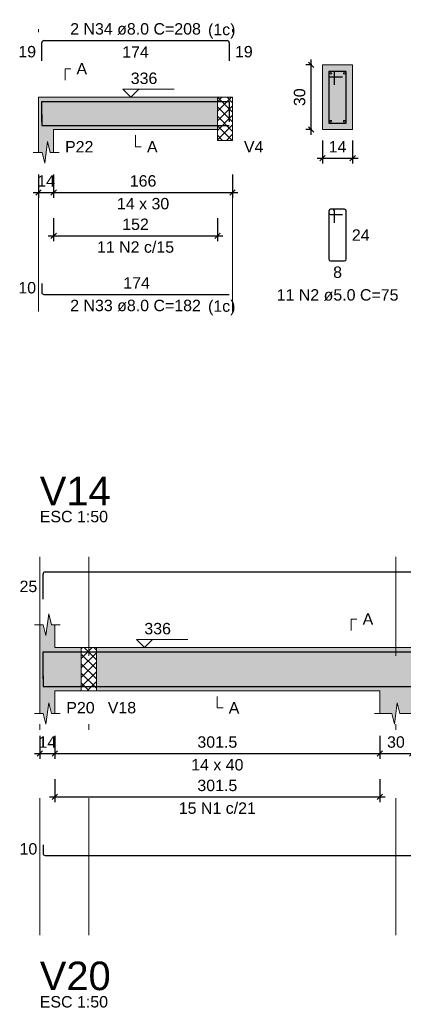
# Model space of a CAD drawing. Header units: millimetres. Extents: x 1434 to 2277, y -793 to -278.
# Tile 90 of 111: x 1846 to 1853, y -403 to -385. Entities that reach past the tile are written whole.
import ezdxf

# ---------------------------------------------------------------- set-up
doc = ezdxf.new("R2010")
doc.units = ezdxf.units.MM
doc.linetypes.add('DASHDOT', pattern=[25.4, 12.7, -6.35, 0, -6.35])
for name, color, linetype, lineweight in [('Descrição da armadura', 7, 'Continuous', 5), ('DT-Barras na forma', 1, 'Continuous', 30), ('DT-Barras no corte', 5, 'Continuous', 5), ('DT-Barras rebatidas', 1, 'Continuous', 30), ('DT-Cotas', 9, 'Continuous', 5), ('DT-Forma', 5, 'Continuous', 5), ('DT-Hachura forma vigas', 252, 'Continuous', 5), ('DT-Hachura intersecção vigas', 9, 'Continuous', 5), ('DT-Hachura seção vigas', 252, 'Continuous', 5), ('DT-Pontilhado', 9, 'DASHDOT', 5), ('DT-Textos', 7, 'Continuous', 5), ('DT-Título', 250, 'Continuous', 20), ('Textos armaduras', 7, 'Continuous', 5)]:
    doc.layers.add(name, color=color, linetype=linetype, lineweight=lineweight)
doc.styles.add('ARIAL', font='arial.ttf')
doc.styles.get("Standard").update_dxf_attribs({"font": 'arial.ttf'})
doc.dimstyles.new('UM_25.000000', dxfattribs={"dimtxt": 0.18, "dimasz": 0.1, "dimexe": 0.1, "dimexo": 0.2, "dimgap": 0, "dimtad": 1, "dimtih": 1, "dimtoh": 1, "dimdec": 1, "dimlfac": 25, "dimzin": 0, "dimdsep": 46, "dimtxsty": 'Standard', "dimcen": 0.09, "dimdle": 0.1, "dimadec": 1, "dimazin": 2, "dimtfac": 1, "dimtdec": 4, "dimtofl": 0, "dimtmove": 0, "dimatfit": 3, "dimfxl": 1, "dimtolj": 1, "dimarcsym": 0})
doc.dimstyles.new('UM_50.000000', dxfattribs={"dimtxt": 0.18, "dimasz": 0.1, "dimexe": 0.1, "dimexo": 0.2, "dimgap": 0, "dimtad": 1, "dimtih": 1, "dimtoh": 1, "dimdec": 1, "dimlfac": 50, "dimzin": 0, "dimdsep": 46, "dimtxsty": 'Standard', "dimcen": 0.09, "dimdle": 0.1, "dimadec": 1, "dimazin": 2, "dimtfac": 1, "dimtdec": 4, "dimtofl": 0, "dimtmove": 0, "dimatfit": 3, "dimfxl": 1, "dimtolj": 1, "dimarcsym": 0})

# ---------------------------------------------------------------- blocks, each defined once
blk = doc.blocks.new('_Oblique')
at = {"color": 0, "linetype": 'ByBlock', "lineweight": -2}
blk.add_line((-0.5, -0.5), (0.5, 0.5), dxfattribs=at)
blk = doc.blocks.new('*D562')
at = {"layer": 'DT-Cotas', "color": 0, "lineweight": -2, "transparency": 16777216}
for p, q in [((1846.517, -398.268), (1846.517, -398.698)), ((1846.797, -398.268), (1846.797, -398.698)), ((1846.417, -398.598), (1846.897, -398.598))]:
    blk.add_line(p, q, dxfattribs=at)
at = {"layer": 'DT-Cotas', "color": 0, "lineweight": -2, "transparency": 16777216, "xscale": 0.1, "yscale": 0.1, "zscale": 0.1, "rotation": 180}
blk.add_blockref('_Oblique', (1846.517, -398.598), dxfattribs=at)
at = {"layer": 'DT-Cotas', "color": 0, "lineweight": -2, "transparency": 16777216, "xscale": 0.1, "yscale": 0.1, "zscale": 0.1}
blk.add_blockref('_Oblique', (1846.797, -398.598), dxfattribs=at)
at = {"layer": 'DT-Cotas', "color": 7, "transparency": 16777216, "insert": (1846.657, -398.386), "char_height": 0.2118, "attachment_point": 5, "rotation": 0.0057, "style": 'ARIAL'}
blk.add_mtext('\\A1;14', dxfattribs=at)
blk = doc.blocks.new('*D563')
at = {"layer": 'DT-Cotas', "color": 0, "lineweight": -2, "transparency": 16777216}
for p, q in [((1846.797, -398.268), (1846.797, -398.698)), ((1852.827, -398.268), (1852.827, -398.698)), ((1846.697, -398.598), (1852.927, -398.598))]:
    blk.add_line(p, q, dxfattribs=at)
at = {"layer": 'DT-Cotas', "color": 0, "lineweight": -2, "transparency": 16777216, "xscale": 0.1, "yscale": 0.1, "zscale": 0.1, "rotation": 180}
blk.add_blockref('_Oblique', (1846.797, -398.598), dxfattribs=at)
at = {"layer": 'DT-Cotas', "color": 0, "lineweight": -2, "transparency": 16777216, "xscale": 0.1, "yscale": 0.1, "zscale": 0.1}
blk.add_blockref('_Oblique', (1852.827, -398.598), dxfattribs=at)
at = {"layer": 'DT-Cotas', "color": 7, "transparency": 16777216, "insert": (1849.812, -398.386), "char_height": 0.2118, "attachment_point": 5, "rotation": 0.0057, "style": 'ARIAL'}
blk.add_mtext('\\A1;301.5', dxfattribs=at)
blk = doc.blocks.new('*D564')
at = {"layer": 'DT-Cotas', "color": 0, "lineweight": -2, "transparency": 16777216}
for p, q in [((1852.827, -398.268), (1852.827, -398.698)), ((1853.427, -398.268), (1853.427, -398.698)), ((1852.727, -398.598), (1853.527, -398.598))]:
    blk.add_line(p, q, dxfattribs=at)
at = {"layer": 'DT-Cotas', "color": 0, "lineweight": -2, "transparency": 16777216, "xscale": 0.1, "yscale": 0.1, "zscale": 0.1, "rotation": 180}
blk.add_blockref('_Oblique', (1852.827, -398.598), dxfattribs=at)
at = {"layer": 'DT-Cotas', "color": 0, "lineweight": -2, "transparency": 16777216, "xscale": 0.1, "yscale": 0.1, "zscale": 0.1}
blk.add_blockref('_Oblique', (1853.427, -398.598), dxfattribs=at)
at = {"layer": 'DT-Cotas', "color": 7, "transparency": 16777216, "insert": (1853.127, -398.386), "char_height": 0.2118, "attachment_point": 5, "rotation": 0.0057, "style": 'ARIAL'}
blk.add_mtext('\\A1;30', dxfattribs=at)
blk = doc.blocks.new('*D571')
at = {"layer": 'DT-Cotas', "color": 0, "lineweight": -2, "transparency": 16777216}
for p, q in [((1846.797, -399.073), (1846.797, -399.502)), ((1852.827, -399.073), (1852.827, -399.502)), ((1846.697, -399.402), (1852.927, -399.402))]:
    blk.add_line(p, q, dxfattribs=at)
at = {"layer": 'DT-Cotas', "color": 0, "lineweight": -2, "transparency": 16777216, "xscale": 0.1, "yscale": 0.1, "zscale": 0.1, "rotation": 180}
blk.add_blockref('_Oblique', (1846.797, -399.402), dxfattribs=at)
at = {"layer": 'DT-Cotas', "color": 0, "lineweight": -2, "transparency": 16777216, "xscale": 0.1, "yscale": 0.1, "zscale": 0.1}
blk.add_blockref('_Oblique', (1852.827, -399.402), dxfattribs=at)
at = {"layer": 'DT-Cotas', "color": 7, "transparency": 16777216, "insert": (1849.812, -399.191), "char_height": 0.2118, "attachment_point": 5, "rotation": 0.0057, "style": 'ARIAL'}
blk.add_mtext('\\A1;301.5', dxfattribs=at)
blk = doc.blocks.new('*D1166')
at = {"layer": 'DT-Cotas', "color": 0, "lineweight": -2, "transparency": 16777216}
for p, q in [((1846.494, -387.858), (1846.494, -388.287)), ((1846.774, -387.858), (1846.774, -388.287)), ((1846.394, -388.187), (1846.874, -388.187))]:
    blk.add_line(p, q, dxfattribs=at)
at = {"layer": 'DT-Cotas', "color": 0, "lineweight": -2, "transparency": 16777216, "xscale": 0.1, "yscale": 0.1, "zscale": 0.1, "rotation": 180}
blk.add_blockref('_Oblique', (1846.494, -388.187), dxfattribs=at)
at = {"layer": 'DT-Cotas', "color": 0, "lineweight": -2, "transparency": 16777216, "xscale": 0.1, "yscale": 0.1, "zscale": 0.1}
blk.add_blockref('_Oblique', (1846.774, -388.187), dxfattribs=at)
at = {"layer": 'DT-Cotas', "color": 7, "transparency": 16777216, "insert": (1846.634, -387.976), "char_height": 0.2118, "attachment_point": 5, "rotation": 0.0057, "style": 'ARIAL'}
blk.add_mtext('\\A1;14', dxfattribs=at)
blk = doc.blocks.new('*D1167')
at = {"layer": 'DT-Cotas', "color": 0, "lineweight": -2, "transparency": 16777216}
for p, q in [((1846.774, -387.858), (1846.774, -388.287)), ((1850.094, -387.858), (1850.094, -388.287)), ((1846.674, -388.187), (1850.194, -388.187))]:
    blk.add_line(p, q, dxfattribs=at)
at = {"layer": 'DT-Cotas', "color": 0, "lineweight": -2, "transparency": 16777216, "xscale": 0.1, "yscale": 0.1, "zscale": 0.1, "rotation": 180}
blk.add_blockref('_Oblique', (1846.774, -388.187), dxfattribs=at)
at = {"layer": 'DT-Cotas', "color": 0, "lineweight": -2, "transparency": 16777216, "xscale": 0.1, "yscale": 0.1, "zscale": 0.1}
blk.add_blockref('_Oblique', (1850.094, -388.187), dxfattribs=at)
at = {"layer": 'DT-Cotas', "color": 7, "transparency": 16777216, "insert": (1848.434, -387.976), "char_height": 0.2118, "attachment_point": 5, "rotation": 0.0057, "style": 'ARIAL'}
blk.add_mtext('\\A1;166', dxfattribs=at)
blk = doc.blocks.new('*D1168')
at = {"layer": 'DT-Cotas', "color": 0, "lineweight": -2, "transparency": 16777216}
for p, q in [((1846.774, -388.663), (1846.774, -389.092)), ((1849.814, -388.663), (1849.814, -389.092)), ((1846.674, -388.992), (1849.914, -388.992))]:
    blk.add_line(p, q, dxfattribs=at)
at = {"layer": 'DT-Cotas', "color": 0, "lineweight": -2, "transparency": 16777216, "xscale": 0.1, "yscale": 0.1, "zscale": 0.1, "rotation": 180}
blk.add_blockref('_Oblique', (1846.774, -388.992), dxfattribs=at)
at = {"layer": 'DT-Cotas', "color": 0, "lineweight": -2, "transparency": 16777216, "xscale": 0.1, "yscale": 0.1, "zscale": 0.1}
blk.add_blockref('_Oblique', (1849.814, -388.992), dxfattribs=at)
at = {"layer": 'DT-Cotas', "color": 7, "transparency": 16777216, "insert": (1848.294, -388.78), "char_height": 0.2118, "attachment_point": 5, "rotation": 0.0057, "style": 'ARIAL'}
blk.add_mtext('\\A1;152', dxfattribs=at)
blk = doc.blocks.new('*D1169')
at = {"layer": 'DT-Cotas', "color": 0, "lineweight": -2, "transparency": 16777216}
for p, q in [((1851.552, -387.122), (1851.552, -385.722)), ((1851.564, -385.822), (1851.452, -385.822)), ((1851.564, -387.022), (1851.452, -387.022))]:
    blk.add_line(p, q, dxfattribs=at)
at = {"layer": 'DT-Cotas', "color": 0, "lineweight": -2, "transparency": 16777216, "xscale": 0.1, "yscale": 0.1, "zscale": 0.1}
for p, rotation in [((1851.552, -385.822), 90), ((1851.552, -387.022), 270)]:
    blk.add_blockref('_Oblique', p, dxfattribs=dict(at, rotation=rotation))
at = {"layer": 'DT-Cotas', "color": 7, "transparency": 16777216, "insert": (1851.34, -386.422), "char_height": 0.2118, "attachment_point": 5, "rotation": 90, "style": 'ARIAL'}
blk.add_mtext('\\A1;30', dxfattribs=at)
blk = doc.blocks.new('*D1170')
at = {"layer": 'DT-Cotas', "color": 0, "lineweight": -2, "transparency": 16777216}
for p, q in [((1851.764, -387.222), (1851.764, -387.652)), ((1852.324, -387.222), (1852.324, -387.652)), ((1851.664, -387.552), (1852.424, -387.552))]:
    blk.add_line(p, q, dxfattribs=at)
at = {"layer": 'DT-Cotas', "color": 0, "lineweight": -2, "transparency": 16777216, "xscale": 0.1, "yscale": 0.1, "zscale": 0.1, "rotation": 180}
blk.add_blockref('_Oblique', (1851.764, -387.552), dxfattribs=at)
at = {"layer": 'DT-Cotas', "color": 0, "lineweight": -2, "transparency": 16777216, "xscale": 0.1, "yscale": 0.1, "zscale": 0.1}
blk.add_blockref('_Oblique', (1852.324, -387.552), dxfattribs=at)
at = {"layer": 'DT-Cotas', "color": 7, "transparency": 16777216, "insert": (1852.044, -387.34), "char_height": 0.2118, "attachment_point": 5, "rotation": 0.0057, "style": 'ARIAL'}
blk.add_mtext('\\A1;14', dxfattribs=at)

msp = doc.modelspace()

# ---------------------------------------------------------------- hatches: boundary and pattern name
at = {"layer": 'DT-Hachura forma vigas', "linetype": 'Continuous'}
for points in [[(1846.7739, -387.0225), (1849.8139, -387.0225), (1849.8139, -386.4225), (1846.7739, -386.4225), (1846.4939, -386.4225), (1846.4939, -387.0225), (1846.4939, -387.4461), (1846.5589, -387.4461), (1846.6089, -387.6461), (1846.6589, -387.2461), (1846.7089, -387.4461), (1846.7739, -387.4461), (1846.7739, -387.0225)], [(1846.7967, -397.4328), (1847.2867, -397.4328), (1847.2867, -396.6328), (1846.7967, -396.6328), (1846.7967, -396.2092), (1846.7317, -396.2092), (1846.6817, -396.0092), (1846.6317, -396.4092), (1846.5817, -396.2092), (1846.5167, -396.2092), (1846.5167, -396.6328), (1846.5167, -397.4328), (1846.5167, -397.8564), (1846.5817, -397.8564), (1846.6317, -398.0564), (1846.6817, -397.6564), (1846.7317, -397.8564), (1846.7967, -397.8564), (1846.7967, -397.4328)], [(1855.9419, -397.2328), (1855.6619, -397.2328), (1855.6619, -396.6328), (1853.4267, -396.6328), (1852.8267, -396.6328), (1847.5667, -396.6328), (1847.5667, -397.4328), (1852.8267, -397.4328), (1852.8267, -397.8564), (1853.0517, -397.8564), (1853.1017, -398.0564), (1853.1517, -397.6564), (1853.2017, -397.8564), (1853.4267, -397.8564), (1853.4267, -397.4328), (1855.6619, -397.4328), (1855.9419, -397.4328), (1858.1771, -397.4328), (1858.1771, -397.8564), (1858.4021, -397.8564), (1858.4521, -398.0564), (1858.5021, -397.6564), (1858.5521, -397.8564), (1858.7771, -397.8564), (1858.7771, -397.4328), (1864.8071, -397.4328), (1864.8071, -397.8564), (1865.0321, -397.8564), (1865.0821, -398.0564), (1865.1321, -397.6564), (1865.1821, -397.8564), (1865.4071, -397.8564), (1865.4071, -397.4328), (1871.4667, -397.4328), (1871.4667, -396.6328), (1865.4071, -396.6328), (1865.4071, -396.2092), (1865.1821, -396.2092), (1865.1321, -396.0092), (1865.0821, -396.4092), (1865.0321, -396.2092), (1864.8071, -396.2092), (1864.8071, -396.6328), (1858.7771, -396.6328), (1858.1771, -396.6328), (1855.9419, -396.6328), (1855.9419, -397.2328)]]:
    msp.add_hatch(color=256, dxfattribs=at).paths.add_polyline_path(points)
at = {"layer": 'DT-Hachura intersecção vigas', "linetype": 'Continuous'}
h = msp.add_hatch(dxfattribs=at)
h.set_pattern_fill('ANSI37', color=256, style=0)
h.set_pattern_definition([(45, (1796.55782, -450.89867), (-0.08838835, 0.08838835), []), (135, (1796.55782, -450.89867), (-0.08838835, -0.08838835), [])])
h.paths.add_polyline_path([(1850.0939, -387.2225), (1850.0939, -387.0225), (1850.0939, -386.4225), (1849.8139, -386.4225), (1849.8139, -387.0225), (1849.8139, -387.2225), (1850.0939, -387.2225)])
h = msp.add_hatch(dxfattribs=at)
h.set_pattern_fill('ANSI37', color=256, style=0)
h.set_pattern_definition([(45, (1842.64089, -438.42438), (-0.08838835, 0.08838835), []), (135, (1842.64089, -438.42438), (-0.08838835, -0.08838835), [])])
h.paths.add_polyline_path([(1847.2867, -397.4328), (1847.5667, -397.4328), (1847.5667, -396.6328), (1847.2867, -396.6328), (1847.2867, -397.4328)])
at = {"layer": 'DT-Hachura seção vigas', "linetype": 'Continuous'}
msp.add_hatch(color=256, dxfattribs=at).paths.add_polyline_path([(1851.764, -387.0225), (1851.764, -387.0225), (1852.324, -387.0225), (1852.324, -385.8225), (1851.764, -385.8225), (1851.764, -387.0225)])

# ---------------------------------------------------------------- linework, layer by layer
at = {"layer": 'DT-Barras na forma'}
for p, q in [((1851.984, -385.9425), (1851.884, -385.9425)), ((1851.884, -385.9425), (1851.884, -386.9025)), ((1852.204, -385.9425), (1851.884, -385.9425)), ((1851.884, -385.9425), (1851.884, -386.0425)), ((1851.984, -386.1925), (1851.984, -385.9425)), ((1852.204, -386.9025), (1852.204, -385.9425)), ((1851.884, -386.0425), (1852.134, -386.0425)), ((1851.884, -386.9025), (1852.204, -386.9025))]:
    msp.add_line(p, q, dxfattribs=at)
for points in [[(1846.5539, -386.8782), (1846.5539, -386.5005), (1850.0339, -386.5005), (1850.0339, -386.8782)], [(1846.5539, -386.7445), (1846.5539, -386.9445), (1850.0339, -386.9445)], [(1846.5767, -397.2143), (1846.5767, -396.7108), (1869.9767, -396.7108)], [(1846.5767, -397.1548), (1846.5767, -397.3548), (1865.0071, -397.3548)]]:
    msp.add_lwpolyline(points, dxfattribs=at)
at = {"layer": 'DT-Barras no corte'}
for centre in [(1851.92, -385.9785), (1852.168, -385.9785), (1851.92, -386.8665), (1852.168, -386.8665)]:
    msp.add_circle(centre, 0.016, dxfattribs=at)
at = {"layer": 'DT-Barras rebatidas'}
for p, q in [((1846.5539, -385.7486), (1846.5539, -385.4109)), ((1846.5939, -385.3709), (1849.9939, -385.3709)), ((1850.0339, -385.4109), (1850.0339, -385.7486)), ((1851.884, -388.5292), (1851.884, -389.4292)), ((1851.884, -388.5292), (1851.884, -388.5692)), ((1851.954, -388.4992), (1851.914, -388.4992)), ((1852.174, -388.4992), (1851.914, -388.4992)), ((1851.984, -388.7492), (1851.984, -388.5292)), ((1852.204, -389.4292), (1852.204, -388.5292)), ((1851.914, -388.5992), (1852.134, -388.5992)), ((1851.914, -389.4592), (1852.174, -389.4592)), ((1846.5539, -389.8791), (1846.5539, -390.0391)), ((1846.5939, -390.0791), (1850.0339, -390.0791)), ((1846.5767, -395.7317), (1846.5767, -395.2682)), ((1846.6167, -395.2282), (1869.9767, -395.2282)), ((1846.5767, -400.2894), (1846.5767, -400.4494)), ((1846.6167, -400.4894), (1865.0071, -400.4894))]:
    msp.add_line(p, q, dxfattribs=at)
for centre, radius, start, end in [((1846.5939, -385.4109), 0.04, 90, 180), ((1849.9939, -385.4109), 0.04, 0, 90), ((1851.914, -388.5292), 0.03, 90, 180), ((1851.914, -388.5292), 0.03, 90, 180), ((1851.954, -388.5292), 0.03, 0, 90), ((1852.174, -388.5292), 0.03, 0, 90), ((1851.914, -388.5692), 0.03, 180, 270), ((1851.914, -389.4292), 0.03, 180, 270), ((1852.174, -389.4292), 0.03, 270, 0), ((1846.5939, -390.0391), 0.04, 180, 270), ((1846.6167, -395.2682), 0.04, 90, 180), ((1846.6167, -400.4494), 0.04, 180, 270)]:
    msp.add_arc(centre, radius, start, end, dxfattribs=at)
at = {"layer": 'DT-Forma'}
for p, q in [((1852.324, -385.8225), (1851.764, -385.8225)), ((1851.764, -385.8225), (1851.764, -385.8225)), ((1851.764, -385.8225), (1851.764, -387.0225)), ((1852.324, -387.0225), (1852.324, -385.8225)), ((1852.324, -385.8225), (1852.324, -385.8225)), ((1846.4939, -386.4225), (1846.7739, -386.4225)), ((1846.7739, -386.4225), (1849.8139, -386.4225)), ((1849.8139, -386.4225), (1850.0939, -386.4225)), ((1846.4939, -387.0225), (1846.4939, -387.4461)), ((1846.7739, -387.4461), (1846.7739, -387.0225)), ((1846.7739, -387.0225), (1849.8139, -387.0225)), ((1849.8139, -387.0225), (1849.8139, -387.2225)), ((1850.0939, -387.2225), (1850.0939, -387.0225)), ((1851.764, -387.0225), (1852.324, -387.0225)), ((1851.764, -387.0225), (1851.764, -387.0225)), ((1852.324, -387.0225), (1852.324, -387.0225)), ((1846.6089, -387.6461), (1846.6589, -387.2461)), ((1846.6589, -387.2461), (1846.7089, -387.4461)), ((1849.8139, -387.2225), (1850.0939, -387.2225)), ((1846.3939, -387.4461), (1846.5589, -387.4461)), ((1846.5589, -387.4461), (1846.6089, -387.6461)), ((1846.7089, -387.4461), (1846.8739, -387.4461)), ((1846.6317, -396.4092), (1846.6817, -396.0092)), ((1846.6817, -396.0092), (1846.7317, -396.2092)), ((1846.4167, -396.2092), (1846.5817, -396.2092)), ((1846.5167, -396.6328), (1846.5167, -396.2092)), ((1846.5817, -396.2092), (1846.6317, -396.4092)), ((1846.7317, -396.2092), (1846.8967, -396.2092)), ((1846.7967, -396.2092), (1846.7967, -396.6328)), ((1846.7967, -396.6328), (1847.2867, -396.6328)), ((1847.2867, -396.6328), (1847.5667, -396.6328)), ((1847.5667, -396.6328), (1852.8267, -396.6328)), ((1852.8267, -396.6328), (1853.4267, -396.6328)), ((1846.5167, -397.4328), (1846.5167, -397.8564)), ((1846.7967, -397.8564), (1846.7967, -397.4328)), ((1846.7967, -397.4328), (1847.2867, -397.4328)), ((1847.2867, -397.4328), (1847.5667, -397.4328)), ((1847.5667, -397.4328), (1852.8267, -397.4328)), ((1852.8267, -397.4328), (1852.8267, -397.8564)), ((1846.6317, -398.0564), (1846.6817, -397.6564)), ((1846.6817, -397.6564), (1846.7317, -397.8564)), ((1853.1017, -398.0564), (1853.1517, -397.6564)), ((1853.1517, -397.6564), (1853.2017, -397.8564)), ((1846.4167, -397.8564), (1846.5817, -397.8564)), ((1846.5817, -397.8564), (1846.6317, -398.0564)), ((1846.7317, -397.8564), (1846.8967, -397.8564)), ((1852.7267, -397.8564), (1853.0517, -397.8564)), ((1853.0517, -397.8564), (1853.1017, -398.0564)), ((1853.2017, -397.8564), (1853.5267, -397.8564))]:
    msp.add_line(p, q, dxfattribs=at)
at = {"layer": 'DT-Forma', "linetype": 'Continuous'}
for p, q in [((1846.4939, -387.0225), (1846.4939, -386.4225)), ((1850.0939, -386.4225), (1850.0939, -387.0225)), ((1846.5167, -397.4328), (1846.5167, -396.6328))]:
    msp.add_line(p, q, dxfattribs=at)
at = {"layer": 'DT-Pontilhado', "ltscale": 0.2}
for p, q in [((1846.4939, -390.3968), (1846.4939, -385.1591)), ((1850.0939, -390.3968), (1850.0939, -385.1591)), ((1849.8139, -386.4225), (1849.8139, -387.0225)), ((1846.5167, -401.9661), (1846.5167, -394.9458)), ((1847.4267, -401.9661), (1847.4267, -394.9458)), ((1853.1267, -401.9661), (1853.1267, -394.9458)), ((1847.2867, -396.6328), (1847.2867, -397.4328)), ((1847.5667, -396.6328), (1847.5667, -397.4328))]:
    msp.add_line(p, q, dxfattribs=at)
at = {"layer": 'DT-Textos'}
for points in [[(1846.9857, -386.1048), (1846.9857, -385.893), (1847.0916, -385.893)], [(1848.353, -386.2742), (1848.2048, -386.4225), (1848.0565, -386.2742), (1849.0096, -386.2742)], [(1848.2939, -387.1284), (1848.2939, -387.3402), (1848.3998, -387.3402)], [(1852.2972, -396.3151), (1852.2972, -396.1033), (1852.4031, -396.1033)], [(1848.6057, -396.4845), (1848.4575, -396.6328), (1848.3092, -396.4845), (1849.2623, -396.4845)], [(1849.8117, -397.5387), (1849.8117, -397.7505), (1849.9176, -397.7505)]]:
    msp.add_lwpolyline(points, dxfattribs=at)

# ---------------------------------------------------------------- texts
at = {"layer": 'Descrição da armadura', "linetype": 'Continuous', "char_height": 0.2118, "attachment_point": 8, "line_spacing_factor": 0.798, "style": 'ARIAL'}
for s, insert, width in [('2 N34 ø8.0 C=208', (1848.2939, -385.265), 4.8647), ('11 N2 c/15', (1848.2939, -389.3099), 2.869342), ('11 N2 ø5.0 C=75', (1852.044, -390.2005), 4.534748), ('2 N33 ø8.0 C=182', (1848.2939, -390.3968), 4.8647), ('15 N1 c/21', (1849.8117, -399.7202), 2.869342)]:
    msp.add_mtext(s, dxfattribs=dict(at, insert=insert, width=width))
at = {"layer": 'DT-Textos', "char_height": 0.2118, "line_spacing_factor": 0.798, "style": 'ARIAL'}
for s, insert, width, attachment_point in [('(1c)', (1849.6398, -385.3347), 0.872216, 7), ('A', (1847.1975, -385.9989), 0.337807, 7), ('336', (1848.2048, -386.1789), 0.845013, 7), ('P22', (1846.9857, -387.4461), 0.90115, 7), ('A', (1848.5057, -387.4461), 0.337807, 7), ('V4', (1850.3057, -387.4461), 0.619479, 7), ('14 x 30', (1848.4339, -388.5051), 1.66134, 8), ('(1c)', (1849.6398, -390.4667), 0.872216, 7), ('ESC 1:50', (1846.5167, -394.3104), 2.167804, 7), ('A', (1852.509, -396.2092), 0.337807, 7), ('336', (1848.4575, -396.3892), 0.845013, 7), ('P20', (1847.0085, -397.8564), 0.90115, 7), ('V18', (1847.7785, -397.8564), 0.90115, 7), ('A', (1850.0235, -397.8564), 0.337807, 7), ('14 x 40', (1849.8117, -398.9154), 1.66134, 8), ('ESC 1:50', (1846.5167, -403.3133), 2.167804, 7)]:
    msp.add_mtext(s, dxfattribs=dict(at, insert=insert, width=width, attachment_point=attachment_point))
at = {"layer": 'DT-Título', "char_height": 0.5295, "width": 2.703449, "attachment_point": 7, "line_spacing_factor": 0.798, "style": 'ARIAL'}
for s, insert in [('V14', (1846.5167, -393.9927)), ('V20', (1846.5167, -402.9956))]:
    msp.add_mtext(s, dxfattribs=dict(at, insert=insert))
at = {"layer": 'Textos armaduras', "linetype": 'Continuous', "char_height": 0.2118, "attachment_point": 7, "line_spacing_factor": 0.798, "style": 'ARIAL'}
for s, insert, width in [('19', (1846.118, -385.6856), 0.659905), ('174', (1848.0464, -385.6886), 0.989858), ('19', (1850.1398, -385.6856), 0.659905), ('24', (1852.3099, -389.0851), 0.659905), ('8', (1851.9615, -389.7769), 0.329953), ('10', (1846.118, -390.065), 0.659905), ('174', (1848.0664, -389.9732), 0.989858), ('25', (1846.1409, -395.6059), 0.659905), ('10', (1846.1409, -400.4753), 0.659905)]:
    msp.add_mtext(s, dxfattribs=dict(at, insert=insert, width=width))

# ---------------------------------------------------------------- dimensions: what is measured, and where the dimension line sits
at = {"layer": 'DT-Cotas'}
dim = msp.add_linear_dim(base=(1851.5522, -385.8225), p1=(1851.764, -387.0225), p2=(1851.764, -385.8225), angle=90, dimstyle='UM_25.000000', override={"dimtxt": 0.2118, "dimasz": 0.1, "dimexe": 0.1, "dimexo": 0.2, "dimtad": 1, "dimtih": 0, "dimtoh": 0, "dimdec": 1, "dimlfac": 25, "dimzin": 8, "dimtxsty": 'ARIAL', "dimblk": 'Oblique', "dimblk1": 'Oblique', "dimblk2": 'Oblique', "dimsah": 1, "dimdle": 0.1, "dimse1": 0, "dimse2": 0, "dimclrt": 7, "dimadec": 1, "dimazin": 3, "dimtmove": 2, "dimldrblk": 'Oblique'}, dxfattribs=at)
dim.commit()
dim.dimension.update_dxf_attribs({"geometry": '*D1169', "text_midpoint": (1851.3404, -386.4225), "dimtype": 160, "text_rotation": 90})
for base, p1, p2, dimstyle, override, picture, middle in [((1852.324, -387.552), (1851.764, -387.0225), (1852.324, -387.0225), 'UM_25.000000', {"dimtxt": 0.2118, "dimasz": 0.1, "dimexe": 0.1, "dimexo": 0.2, "dimtad": 1, "dimtih": 0, "dimtoh": 0, "dimdec": 1, "dimlfac": 25, "dimzin": 8, "dimtxsty": 'ARIAL', "dimblk": 'Oblique', "dimblk1": 'Oblique', "dimblk2": 'Oblique', "dimsah": 1, "dimdle": 0.1, "dimse1": 0, "dimse2": 0, "dimclrt": 7, "dimadec": 1, "dimazin": 3, "dimtmove": 2, "dimldrblk": 'Oblique'}, '*D1170', (1852.044, -387.3402)), ((1846.7739, -388.1874), (1846.4939, -387.6579), (1846.7739, -387.6579), 'UM_50.000000', {"dimtxt": 0.2118, "dimasz": 0.1, "dimexe": 0.1, "dimexo": 0.2, "dimtad": 1, "dimtih": 0, "dimtoh": 0, "dimdec": 1, "dimlfac": 50, "dimzin": 8, "dimtxsty": 'ARIAL', "dimblk": 'Oblique', "dimblk1": 'Oblique', "dimblk2": 'Oblique', "dimsah": 1, "dimdle": 0.1, "dimse1": 0, "dimse2": 0, "dimclrt": 7, "dimadec": 1, "dimazin": 3, "dimtmove": 2, "dimldrblk": 'Oblique'}, '*D1166', (1846.6339, -387.9756)), ((1850.0939, -388.1874), (1846.7739, -387.6579), (1850.0939, -387.6579), 'UM_50.000000', {"dimtxt": 0.2118, "dimasz": 0.1, "dimexe": 0.1, "dimexo": 0.2, "dimtad": 1, "dimtih": 0, "dimtoh": 0, "dimdec": 1, "dimlfac": 50, "dimzin": 8, "dimtxsty": 'ARIAL', "dimblk": 'Oblique', "dimblk1": 'Oblique', "dimblk2": 'Oblique', "dimsah": 1, "dimdle": 0.1, "dimse1": 0, "dimse2": 0, "dimclrt": 7, "dimadec": 1, "dimazin": 3, "dimtmove": 2, "dimldrblk": 'Oblique'}, '*D1167', (1848.4339, -387.9756)), ((1849.8139, -388.9922), (1846.7739, -388.4627), (1849.8139, -388.4627), 'UM_50.000000', {"dimtxt": 0.2118, "dimasz": 0.1, "dimexe": 0.1, "dimexo": 0.2, "dimtad": 1, "dimtih": 0, "dimtoh": 0, "dimdec": 1, "dimlfac": 50, "dimzin": 8, "dimtxsty": 'ARIAL', "dimblk": 'Oblique', "dimblk1": 'Oblique', "dimblk2": 'Oblique', "dimsah": 1, "dimdle": 0.1, "dimse1": 0, "dimse2": 0, "dimclrt": 7, "dimadec": 1, "dimazin": 3, "dimtmove": 2, "dimldrblk": 'Oblique'}, '*D1168', (1848.2939, -388.7804)), ((1846.7967, -398.5977), (1846.5167, -398.0682), (1846.7967, -398.0682), 'UM_50.000000', {"dimtxt": 0.2118, "dimasz": 0.1, "dimexe": 0.1, "dimexo": 0.2, "dimtad": 1, "dimtih": 0, "dimtoh": 0, "dimdec": 1, "dimlfac": 50, "dimzin": 8, "dimtxsty": 'ARIAL', "dimblk": 'Oblique', "dimblk1": 'Oblique', "dimblk2": 'Oblique', "dimsah": 1, "dimdle": 0.1, "dimse1": 0, "dimse2": 0, "dimclrt": 7, "dimadec": 1, "dimazin": 3, "dimtmove": 2, "dimldrblk": 'Oblique'}, '*D562', (1846.6567, -398.3859)), ((1852.8267, -398.5977), (1846.7967, -398.0682), (1852.8267, -398.0682), 'UM_50.000000', {"dimtxt": 0.2118, "dimasz": 0.1, "dimexe": 0.1, "dimexo": 0.2, "dimtad": 1, "dimtih": 0, "dimtoh": 0, "dimdec": 1, "dimlfac": 50, "dimzin": 8, "dimtxsty": 'ARIAL', "dimblk": 'Oblique', "dimblk1": 'Oblique', "dimblk2": 'Oblique', "dimsah": 1, "dimdle": 0.1, "dimse1": 0, "dimse2": 0, "dimclrt": 7, "dimadec": 1, "dimazin": 3, "dimtmove": 2, "dimldrblk": 'Oblique'}, '*D563', (1849.8117, -398.3859)), ((1853.4267, -398.5977), (1852.8267, -398.0682), (1853.4267, -398.0682), 'UM_50.000000', {"dimtxt": 0.2118, "dimasz": 0.1, "dimexe": 0.1, "dimexo": 0.2, "dimtad": 1, "dimtih": 0, "dimtoh": 0, "dimdec": 1, "dimlfac": 50, "dimzin": 8, "dimtxsty": 'ARIAL', "dimblk": 'Oblique', "dimblk1": 'Oblique', "dimblk2": 'Oblique', "dimsah": 1, "dimdle": 0.1, "dimse1": 0, "dimse2": 0, "dimclrt": 7, "dimadec": 1, "dimazin": 3, "dimtmove": 2, "dimldrblk": 'Oblique'}, '*D564', (1853.1267, -398.3859)), ((1852.8267, -399.4025), (1846.7967, -398.873), (1852.8267, -398.873), 'UM_50.000000', {"dimtxt": 0.2118, "dimasz": 0.1, "dimexe": 0.1, "dimexo": 0.2, "dimtad": 1, "dimtih": 0, "dimtoh": 0, "dimdec": 1, "dimlfac": 50, "dimzin": 8, "dimtxsty": 'ARIAL', "dimblk": 'Oblique', "dimblk1": 'Oblique', "dimblk2": 'Oblique', "dimsah": 1, "dimdle": 0.1, "dimse1": 0, "dimse2": 0, "dimclrt": 7, "dimadec": 1, "dimazin": 3, "dimtmove": 2, "dimldrblk": 'Oblique'}, '*D571', (1849.8117, -399.1907))]:
    dim = msp.add_linear_dim(base=base, p1=p1, p2=p2, dimstyle=dimstyle, override=override, dxfattribs=at)
    dim.commit()
    dim.dimension.update_dxf_attribs({"geometry": picture, "text_midpoint": middle, "dimtype": 160, "text_rotation": 0.00573})

doc.saveas('drawing.dxf')
